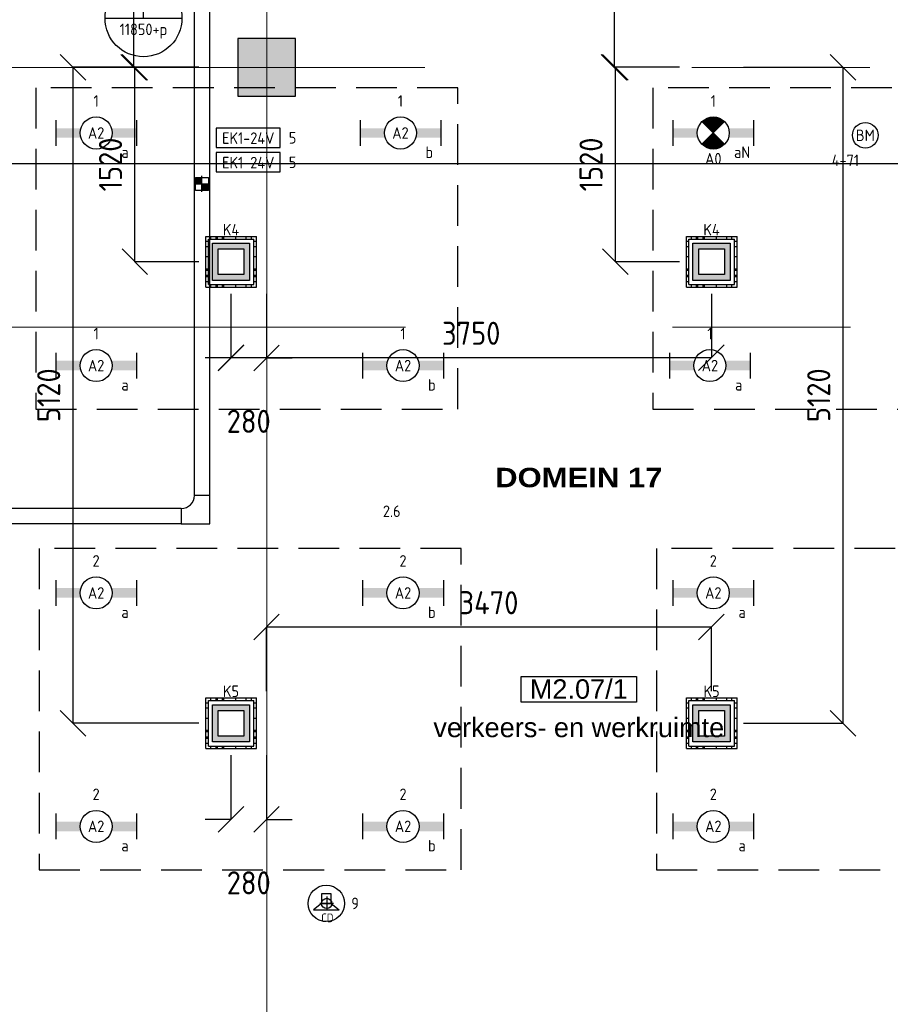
# Model space of a CAD drawing. Header units: millimetres. Extents: x -38032 to 104346, y -31182 to 78566.
# Tile 170 of 213: x 89931 to 96726, y 17791 to 25471. Entities that reach past the tile are written whole.
import ezdxf
from ezdxf.enums import TextEntityAlignment as Align

# ---------------------------------------------------------------- set-up
doc = ezdxf.new("R2010")
doc.units = ezdxf.units.MM
doc.header["$LTSCALE"] = 100
doc.set_wipeout_variables(frame=1)
doc.header["$PDMODE"] = 1
doc.linetypes.add('HIDDEN2', pattern=[4.7625, 3.175, -1.5875])
doc.linetypes.add('STYLE_11', pattern=[5, 3.888855, -0.416718, 0.277786, -0.416641])
for name, color, linetype in [('AB$1A---_ATTRIB035', 8, 'Continuous'), ('AL$1A---_ALGEMEEN', 8, 'Continuous'), ('AL------_MAATV', 200, 'Continuous'), ('AL------_MAATVOERING', 2, 'Continuous'), ('AL------_SPARING', 2, 'Continuous'), ('AM$1A---_ARCERING', 8, 'Continuous'), ('BOUWKUNDIG', 8, 'Continuous'), ('EB6421--_ATTRIB', 2, 'Continuous'), ('EB6511--_ATTRIB', 2, 'Continuous'), ('EL6131--_KG', 3, 'Continuous'), ('EL6222--', 3, 'Continuous'), ('EL6311--', 3, 'Continuous'), ('el6311--nv', 7, 'Continuous'), ('EL6421--', 3, 'Continuous'), ('EL6431--', 3, 'Continuous'), ('EL6511--', 3, 'Continuous'), ('EM6131--', 1, 'Continuous'), ('LICHT_TEXT018', 1, 'Continuous'), ('versterkte strook', 7, 'Continuous'), ('Vloerdoos', 3, 'Continuous'), ('Vloerdoos (OUD)', 3, 'Continuous'), ('Zonwering', 3, 'Continuous')]:
    doc.layers.add(name, color=color, linetype=linetype)
doc.layers.add('stramien', color=1, linetype='Continuous', lineweight=9)
doc.layers.get('Vloerdoos').off()
doc.styles.add('Arial', font='ARIAL.TTF')
doc.styles.add('Arial Black', font='txt')
doc.styles.add('BURO-018', font='iso.shx', dxfattribs={"height": 90})
doc.styles.get("Standard").update_dxf_attribs({"font": 'iso.shx'})
doc.dimstyles.new('STABICAD', dxfattribs={"dimscale": 100, "dimtxt": 1.8, "dimasz": 2, "dimexe": 0, "dimexo": 2.5, "dimgap": 1.5, "dimtad": 0, "dimdec": 0, "dimrnd": 10, "dimzin": 0, "dimdsep": 46, "dimtxsty": 'Standard', "dimblk1": 'OBLIQUE', "dimblk2": 'OBLIQUE', "dimsah": 1, "dimcen": -3, "dimadec": 0, "dimazin": 0, "dimtfac": 1, "dimtdec": 0, "dimtofl": 0, "dimtmove": 2, "dimatfit": 3, "dimfxl": 0, "dimtvp": 1.055556, "dimtolj": 1, "dimtzin": 0, "dimarcsym": 0})

# ---------------------------------------------------------------- blocks, each defined once
blk = doc.blocks.new('_Oblique')
at = {"color": 0, "linetype": 'ByBlock', "lineweight": -2}
blk.add_line((-0.5, -0.5), (0.5, 0.5), dxfattribs=at)
blk = doc.blocks.new('*D19')
at = {"layer": 'AL------_MAATVOERING', "color": 0, "lineweight": -2}
for p, q in [((91320, 28454.1), (90820, 28454.1)), ((90820, 28454.1), (90820, 25100)), ((91320, 25100), (90820, 25100))]:
    blk.add_line(p, q, dxfattribs=at)
at = {"layer": 'Defpoints', "color": 0}
for p in [(91570, 28454.1), (90820, 25100), (91570, 25100)]:
    blk.add_point(p, dxfattribs=at)
at = {"layer": 'AL------_MAATVOERING', "color": 0, "lineweight": -2, "xscale": 200, "yscale": 200, "zscale": 200}
for p, rotation in [((90820, 28454.1), 90), ((90820, 25100), 270)]:
    blk.add_blockref('_Oblique', p, dxfattribs=dict(at, rotation=rotation))
at = {"layer": 'AL------_MAATVOERING', "color": 0, "insert": (90630, 26777.1), "char_height": 180, "attachment_point": 5, "rotation": 90}
blk.add_mtext('\\A1;3350', dxfattribs=at)
blk = doc.blocks.new('*D20')
at = {"layer": 'AL------_MAATVOERING', "color": 0, "lineweight": -2}
for p, q in [((95070, 28454.1), (94570, 28454.1)), ((94570, 28454.1), (94570, 25100)), ((95070, 25100), (94570, 25100))]:
    blk.add_line(p, q, dxfattribs=at)
at = {"layer": 'Defpoints', "color": 0}
for p in [(95320, 28454.1), (94570, 25100), (95320, 25100)]:
    blk.add_point(p, dxfattribs=at)
at = {"layer": 'AL------_MAATVOERING', "color": 0, "lineweight": -2, "xscale": 200, "yscale": 200, "zscale": 200}
for p, rotation in [((94570, 28454.1), 90), ((94570, 25100), 270)]:
    blk.add_blockref('_Oblique', p, dxfattribs=dict(at, rotation=rotation))
at = {"layer": 'AL------_MAATVOERING', "color": 0, "insert": (94380, 26777.1), "char_height": 180, "attachment_point": 5, "rotation": 90}
blk.add_mtext('\\A1;3350', dxfattribs=at)
blk = doc.blocks.new('*D24')
at = {"layer": 'AL------_MAATVOERING', "color": 0, "lineweight": -2}
for p, q in [((95080, 25100), (94580, 25100)), ((94580, 23583.4), (94580, 25100)), ((95080, 23583.4), (94580, 23583.4))]:
    blk.add_line(p, q, dxfattribs=at)
at = {"layer": 'Defpoints', "color": 0}
for p in [(94580, 25100), (95330, 25100), (95330, 23583.4)]:
    blk.add_point(p, dxfattribs=at)
at = {"layer": 'AL------_MAATVOERING', "color": 0, "lineweight": -2, "xscale": 200, "yscale": 200, "zscale": 200}
for p, rotation in [((94580, 25100), 90), ((94580, 23583.4), 270)]:
    blk.add_blockref('_Oblique', p, dxfattribs=dict(at, rotation=rotation))
at = {"layer": 'AL------_MAATVOERING', "color": 0, "insert": (94390, 24341.7), "char_height": 180, "attachment_point": 5, "rotation": 90}
blk.add_mtext('\\A1;1520', dxfattribs=at)
blk = doc.blocks.new('*D25')
at = {"layer": 'AL------_MAATVOERING', "color": 0, "lineweight": -2}
for p, q in [((91330, 25100), (90830, 25100)), ((90830, 23583.4), (90830, 25100)), ((91330, 23583.4), (90830, 23583.4))]:
    blk.add_line(p, q, dxfattribs=at)
at = {"layer": 'Defpoints', "color": 0}
for p in [(90830, 25100), (91580, 25100), (91580, 23583.4)]:
    blk.add_point(p, dxfattribs=at)
at = {"layer": 'AL------_MAATVOERING', "color": 0, "lineweight": -2, "xscale": 200, "yscale": 200, "zscale": 200}
for p, rotation in [((90830, 25100), 90), ((90830, 23583.4), 270)]:
    blk.add_blockref('_Oblique', p, dxfattribs=dict(at, rotation=rotation))
at = {"layer": 'AL------_MAATVOERING', "color": 0, "insert": (90640, 24341.7), "char_height": 180, "attachment_point": 5, "rotation": 90}
blk.add_mtext('\\A1;1520', dxfattribs=at)
blk = doc.blocks.new('*D26')
at = {"layer": 'AL------_MAATVOERING', "color": 0, "lineweight": -2}
for p, q in [((91580, 19733.4), (91580, 19233.4)), ((91857.6, 19733.4), (91857.6, 19233.4)), ((91580, 19233.4), (91380, 19233.4)), ((91857.6, 19233.4), (92057.6, 19233.4))]:
    blk.add_line(p, q, dxfattribs=at)
at = {"layer": 'Defpoints', "color": 0}
for p in [(91580, 19983.4), (91857.6, 19983.4), (91857.6, 19233.4)]:
    blk.add_point(p, dxfattribs=at)
at = {"layer": 'AL------_MAATVOERING', "color": 0, "lineweight": -2, "xscale": 200, "yscale": 200, "zscale": 200}
blk.add_blockref('_Oblique', (91580, 19233.4), dxfattribs=at)
at = {"layer": 'AL------_MAATVOERING', "color": 0, "lineweight": -2, "xscale": 200, "yscale": 200, "zscale": 200, "rotation": 180}
blk.add_blockref('_Oblique', (91857.6, 19233.4), dxfattribs=at)
at = {"layer": 'AL------_MAATVOERING', "color": 0, "insert": (91718.8, 18738.4), "char_height": 180, "attachment_point": 5}
blk.add_mtext('\\A1;280', dxfattribs=at)
blk = doc.blocks.new('*D27')
at = {"layer": 'AL------_MAATVOERING', "color": 0, "lineweight": -2}
for p, q in [((91857.6, 20233.4), (91857.6, 20733.4)), ((95330, 20733.4), (91857.6, 20733.4)), ((95330, 20233.4), (95330, 20733.4))]:
    blk.add_line(p, q, dxfattribs=at)
at = {"layer": 'Defpoints', "color": 0}
for p in [(91857.6, 20733.4), (91857.6, 19983.4), (95330, 19983.4)]:
    blk.add_point(p, dxfattribs=at)
at = {"layer": 'AL------_MAATVOERING', "color": 0, "lineweight": -2, "xscale": 200, "yscale": 200, "zscale": 200, "rotation": 180}
blk.add_blockref('_Oblique', (91857.6, 20733.4), dxfattribs=at)
at = {"layer": 'AL------_MAATVOERING', "color": 0, "lineweight": -2, "xscale": 200, "yscale": 200, "zscale": 200}
blk.add_blockref('_Oblique', (95330, 20733.4), dxfattribs=at)
at = {"layer": 'AL------_MAATVOERING', "color": 0, "insert": (93593.8, 20923.4), "char_height": 180, "attachment_point": 5}
blk.add_mtext('\\A1;3470', dxfattribs=at)
blk = doc.blocks.new('*D28')
at = {"layer": 'AL------_MAATVOERING', "color": 0, "lineweight": -2}
for p, q in [((91580, 23333.4), (91580, 22833.4)), ((91857.6, 23333.4), (91857.6, 22833.4)), ((91580, 22833.4), (91380, 22833.4)), ((91857.6, 22833.4), (92057.6, 22833.4))]:
    blk.add_line(p, q, dxfattribs=at)
at = {"layer": 'Defpoints', "color": 0}
for p in [(91580, 23583.4), (91857.6, 23583.4), (91857.6, 22833.4)]:
    blk.add_point(p, dxfattribs=at)
at = {"layer": 'AL------_MAATVOERING', "color": 0, "lineweight": -2, "xscale": 200, "yscale": 200, "zscale": 200}
blk.add_blockref('_Oblique', (91580, 22833.4), dxfattribs=at)
at = {"layer": 'AL------_MAATVOERING', "color": 0, "lineweight": -2, "xscale": 200, "yscale": 200, "zscale": 200, "rotation": 180}
blk.add_blockref('_Oblique', (91857.6, 22833.4), dxfattribs=at)
at = {"layer": 'AL------_MAATVOERING', "color": 0, "insert": (91718.8, 22338.4), "char_height": 180, "attachment_point": 5}
blk.add_mtext('\\A1;280', dxfattribs=at)
blk = doc.blocks.new('*D29')
at = {"layer": 'AL------_MAATVOERING', "color": 0, "lineweight": -2}
for p, q in [((91580, 23333.4), (91580, 22835.1)), ((95330, 23333.4), (95330, 22835.1)), ((91580, 22835.1), (95330, 22835.1))]:
    blk.add_line(p, q, dxfattribs=at)
at = {"layer": 'Defpoints', "color": 0}
for p in [(91580, 23583.4), (95330, 23583.4), (95330, 22835.1)]:
    blk.add_point(p, dxfattribs=at)
at = {"layer": 'AL------_MAATVOERING', "color": 0, "lineweight": -2, "xscale": 200, "yscale": 200, "zscale": 200, "rotation": 180}
blk.add_blockref('_Oblique', (91580, 22835.1), dxfattribs=at)
at = {"layer": 'AL------_MAATVOERING', "color": 0, "lineweight": -2, "xscale": 200, "yscale": 200, "zscale": 200}
blk.add_blockref('_Oblique', (95330, 22835.1), dxfattribs=at)
at = {"layer": 'AL------_MAATVOERING', "color": 0, "insert": (93455, 23025.1), "char_height": 180, "attachment_point": 5}
blk.add_mtext('\\A1;3750', dxfattribs=at)
blk = doc.blocks.new('*D32')
at = {"layer": 'AL------_MAATVOERING', "color": 0, "lineweight": -2}
for p, q in [((95580, 25100), (96357, 25100)), ((96357, 19983.4), (96357, 25100)), ((95580, 19983.4), (96357, 19983.4))]:
    blk.add_line(p, q, dxfattribs=at)
at = {"layer": 'Defpoints', "color": 0}
for p in [(95330, 25100), (96357, 25100), (95330, 19983.4)]:
    blk.add_point(p, dxfattribs=at)
at = {"layer": 'AL------_MAATVOERING', "color": 0, "lineweight": -2, "xscale": 200, "yscale": 200, "zscale": 200}
for p, rotation in [((96357, 25100), 90), ((96357, 19983.4), 270)]:
    blk.add_blockref('_Oblique', p, dxfattribs=dict(at, rotation=rotation))
at = {"layer": 'AL------_MAATVOERING', "color": 0, "insert": (96167, 22541.7), "char_height": 180, "attachment_point": 5, "rotation": 90}
blk.add_mtext('\\A1;5120', dxfattribs=at)
blk = doc.blocks.new('*D34')
at = {"layer": 'AL------_MAATVOERING', "color": 0, "lineweight": -2}
for p, q in [((91330, 25100), (90347.8, 25100)), ((90347.8, 19983.4), (90347.8, 25100)), ((91330, 19983.4), (90347.8, 19983.4))]:
    blk.add_line(p, q, dxfattribs=at)
at = {"layer": 'Defpoints', "color": 0}
for p in [(90347.8, 25100), (91580, 25100), (91580, 19983.4)]:
    blk.add_point(p, dxfattribs=at)
at = {"layer": 'AL------_MAATVOERING', "color": 0, "lineweight": -2, "xscale": 200, "yscale": 200, "zscale": 200}
for p, rotation in [((90347.8, 25100), 90), ((90347.8, 19983.4), 270)]:
    blk.add_blockref('_Oblique', p, dxfattribs=dict(at, rotation=rotation))
at = {"layer": 'AL------_MAATVOERING', "color": 0, "insert": (90157.8, 22541.7), "char_height": 180, "attachment_point": 5, "rotation": 90}
blk.add_mtext('\\A1;5120', dxfattribs=at)
blk = doc.blocks.new('VLOERDOOS')
at = {"layer": 'Vloerdoos (OUD)'}
for p, q in [((0, 395), (395, 395)), ((0, 395), (0, 0)), ((40, 375), (40, 395)), ((80, 375), (80, 395)), ((90, 375), (90, 395)), ((130, 375), (130, 395)), ((140, 375), (140, 395)), ((235, 375), (235, 395)), ((315, 375), (315, 395)), ((355, 375), (355, 395)), ((395, 395), (395, 0)), ((0, 355), (20, 355)), ((0, 315), (20, 315)), ((20, 375), (20, 20)), ((20, 375), (375, 375)), ((375, 375), (375, 20)), ((375, 355), (395, 355)), ((375, 315), (395, 315)), ((0, 305), (20, 305)), ((0, 265), (20, 265)), ((0, 255), (20, 255)), ((375, 305), (395, 305)), ((375, 265), (395, 265)), ((375, 255), (395, 255)), ((0, 160), (20, 160)), ((375, 160), (395, 160)), ((0, 80), (20, 80)), ((375, 80), (395, 80)), ((0, 40), (20, 40)), ((0, 0), (395, 0)), ((20, 20), (375, 20)), ((40, 0), (40, 20)), ((80, 0), (80, 20)), ((90, 0), (90, 20)), ((130, 0), (130, 20)), ((140, 0), (140, 20)), ((235, 0), (235, 20)), ((315, 0), (315, 20)), ((355, 0), (355, 20)), ((375, 40), (395, 40))]:
    blk.add_line(p, q, dxfattribs=at)
blk = doc.blocks.new('E00414')
at = {"color": 0, "linetype": 'Continuous'}
for p, q in [((-2.9, -2.9), (-2.9, 2.9)), ((-2.9, 2.9), (2.9, 2.9)), ((-2, 2), (2, 2)), ((-2, -2), (-2, 2)), ((2, 2), (2, -2)), ((2.9, 2.9), (2.9, -2.9)), ((2.9, -2.9), (-2.9, -2.9)), ((2, -2), (-2, -2))]:
    blk.add_line(p, q, dxfattribs=at)
at = {"color": 0}
for points in [[(-2.9, 2.9), (2.9, 2.9), (-2, 2), (2, 2)], [(-2, -2), (-2.9, -2.9), (-2, 2), (-2.9, 2.9)], [(2, 2), (2.9, 2.9), (2, -2), (2.9, -2.9)], [(2, -2), (2.9, -2.9), (-2, -2), (-2.9, -2.9)]]:
    blk.add_solid(points, dxfattribs=at)
at = {"color": 0, "linetype": 'Continuous', "style": 'BURO-018'}
for tag, p in [('E_GKAST', (0, 8)), ('E_GROEP', (0, 5)), ('E_SGROEP', (4.5, 5))]:
    blk.add_attdef(tag, text='', height=1.8, dxfattribs=at).set_placement(p, align=Align.MIDDLE)
at = {"color": 0, "linetype": 'Continuous', "style": 'BURO-018', "flags": 1}
for tag, p in [('E_VERMCODE', (13, 5)), ('E_MATCODE', (0, 0))]:
    blk.add_attdef(tag, text='', height=1.8, dxfattribs=at).set_placement(p, align=Align.MIDDLE)
blk = doc.blocks.new('1115B6630')
at = {"color": 0}
for p, q in [((-6.3, 2), (-6.3, -2)), ((6.3, 2), (6.3, -2))]:
    blk.add_line(p, q, dxfattribs=at)
at = {"color": 0, "linetype": 'Continuous'}
blk.add_circle((0, 0), 2.5, dxfattribs=at)
at = {"color": 0}
for points in [[(-2.5, 0.75), (-6.3, 0.75), (-2.5, -0.75), (-6.3, -0.75)], [(2.5, 0.75), (6.3, 0.75), (2.5, -0.75), (6.3, -0.75)]]:
    blk.add_solid(points, dxfattribs=at)
at = {"color": 0, "linetype": 'Continuous', "style": 'BURO-018'}
for tag, p in [('E_GKAST', (0, 8)), ('E_GROEP', (0, 5)), ('E_SGROEP', (4.5, 5)), ('E_ARMCODE', (0, 0)), ('E_SLET', (4.5, -3))]:
    blk.add_attdef(tag, text='', height=1.8, dxfattribs=at).set_placement(p, align=Align.MIDDLE)
blk = doc.blocks.new('E00018')
at = {"color": 0, "linetype": 'Continuous'}
for p, q in [((-1.77, -1.77), (1.77, 1.77)), ((1.77, -1.77), (-1.77, 1.77))]:
    blk.add_line(p, q, dxfattribs=at)
at = {"color": 0, "linetype": 'Continuous', "const_width": 2.5}
for points in [[(-0.88, 0.88, -0.198912), (0, 1.25, -0.198912), (0.88, 0.88, -1)], [(-0.88, -0.88, 0.198912), (0, -1.25, 0.198912), (0.88, -0.88, 1)]]:
    blk.add_lwpolyline(points, format="xyb", dxfattribs=at)
blk = doc.blocks.new('1115B6630-NO1')
at = {"color": 0}
for p, q in [((-6.3, 2), (-6.3, -2)), ((6.3, 2), (6.3, -2))]:
    blk.add_line(p, q, dxfattribs=at)
at = {"color": 0, "linetype": 'Continuous'}
blk.add_circle((0, 0), 2.5, dxfattribs=at)
at = {"color": 0}
for points in [[(-2.5, 0.75), (-6.3, 0.75), (-2.5, -0.75), (-6.3, -0.75)], [(2.5, 0.75), (6.3, 0.75), (2.5, -0.75), (6.3, -0.75)]]:
    blk.add_solid(points, dxfattribs=at)
at = {"color": 0, "zscale": 50}
blk.add_blockref('E00018', (0, 0), dxfattribs=at)
at = {"color": 0, "linetype": 'Continuous', "style": 'BURO-018'}
for tag, p in [('E_GKAST', (0, 8)), ('E_GROEP', (0, 5)), ('E_SGROEP', (4.5, 5)), ('E_ARMCODE', (0, 0)), ('E_SLET', (4.5, -3))]:
    blk.add_attdef(tag, text='', height=1.8, dxfattribs=at).set_placement(p, align=Align.MIDDLE)
blk = doc.blocks.new('E00497')
at = {"color": 0}
for p, q in [((0, 0.75), (1, 2)), ((1, -2), (1, 2)), ((0, 0.75), (-1.5, 0.75)), ((0, -0.75), (0, 0.75)), ((-1.5, -0.75), (0, -0.75)), ((0, -0.75), (1, -2))]:
    blk.add_line(p, q, dxfattribs=at)
blk.add_line((-1.5, 0.75), (-1.5, -0.75))
blk.add_circle((0, 0), 2.84, dxfattribs=at)
at = {"color": 0, "linetype": 'Continuous', "style": 'BURO-018'}
blk.add_attdef('E_TEXT1', text='', height=1.8, dxfattribs=at).set_placement((0, 4.5), align=Align.MIDDLE)
at = {"color": 0, "linetype": 'Continuous', "style": 'BURO-018', "flags": 1}
blk.add_attdef('E_MATCODE', text='', height=1.8, dxfattribs=at).set_placement((0, 0), align=Align.MIDDLE)
blk = doc.blocks.new('E-GK-GTC-783C')
at = {"color": 0, "linetype": 'Continuous'}
for p, q in [((-0.5, 60), (0.5, 60)), ((-0.5, -60), (0.5, -60))]:
    blk.add_line(p, q, dxfattribs=at)
blk = doc.blocks.new('E-GK-BS-1-78676767')
at = {"color": 0, "linetype": 'Continuous'}
for p, q in [((60, 163), (-60, 163)), ((60, -60), (60, 163)), ((-163, 60), (-163, -60)), ((-163, -60), (60, -60))]:
    blk.add_line(p, q, dxfattribs=at)
blk.add_arc((-163, 163), 103, 270, 0, dxfattribs=at)
blk = doc.blocks.new('E00103')
at = {"color": 0, "linetype": 'Continuous'}
for p, q in [((0, 6), (0, 12)), ((-6, 6), (6, 6))]:
    blk.add_line(p, q, dxfattribs=at)
blk.add_circle((0, 6), 6, dxfattribs=at)
at = {"color": 0, "linetype": 'Continuous', "style": 'BURO-018'}
for tag, p in [('E_TEXT1', (-2.5, 8)), ('E_TEXT3', (2.5, 8)), ('E_TEXT6', (0, 4))]:
    blk.add_attdef(tag, text='', height=1.8, dxfattribs=at).set_placement(p, align=Align.MIDDLE)
blk = doc.blocks.new('Centraaldoos')
at = {"color": 1, "linetype": 'Continuous'}
for p, q in [((-2, 0), (2, 0)), ((0, -2), (0, 2))]:
    blk.add_line(p, q, dxfattribs=at)
at = {"color": 0, "linetype": 'Continuous'}
blk.add_circle((0, 0), 1.5, dxfattribs=at)
at = {"color": 0, "linetype": 'Continuous', "style": 'BURO-018'}
blk.add_attdef('AL_POSNR', text='', height=1.8, dxfattribs=at).set_placement((0, 3), align=Align.CENTER)
at = {"color": 0, "linetype": 'Continuous', "style": 'BURO-018', "flags": 1}
blk.add_attdef('AL_OMS', (0, 0), '', height=1.8, dxfattribs=at)
at = {"layer": 'AL------_MAATV', "style": 'BURO-018'}
blk.add_text('CD', height=2.531, rotation=180, dxfattribs=at).set_placement((1.61, 5.48))
blk = doc.blocks.new('Sparing 100x100')
at = {"color": 1, "linetype": 'Continuous'}
for p, q in [((-2.5, 0), (2.5, 0)), ((0, -2.5), (0, 2.5))]:
    blk.add_line(p, q, dxfattribs=at)
at = {"color": 0, "linetype": 'Continuous'}
for p, q in [((-2, 2), (2, 2)), ((-2, -2), (-2, 2)), ((2, 2), (2, -2)), ((2, -2), (-2, -2))]:
    blk.add_line(p, q, dxfattribs=at)
for points in [[(-2, 2), (0, 2), (-2, 0), (0, 0)], [(0, 0), (2, 0), (0, -2), (2, -2)]]:
    blk.add_solid(points, dxfattribs=at)
at = {"color": 0, "linetype": 'Continuous', "style": 'BURO-018'}
blk.add_attdef('AL_POSNR', text='', height=1.8, dxfattribs=at).set_placement((0, 3), align=Align.CENTER)
at = {"color": 0, "linetype": 'Continuous', "style": 'BURO-018', "flags": 1}
blk.add_attdef('AL_OMS', (0, 0), '', height=1.8, dxfattribs=at)
blk = doc.blocks.new('E00113')
at = {"color": 0, "linetype": 'Continuous'}
for p, q in [((-5, 4), (-5, 1)), ((5, 4), (-5, 4)), ((5, 1), (5, 4)), ((-5, 1), (5, 1))]:
    blk.add_line(p, q, dxfattribs=at)
at = {"color": 0, "linetype": 'Continuous', "style": 'BURO-018'}
for tag, p in [('E_TEXT1', (0, 6)), ('E_TEXT2', (0, 2.5))]:
    blk.add_attdef(tag, text='', height=1.8, dxfattribs=at).set_placement(p, align=Align.MIDDLE)
at = {"color": 0, "linetype": 'Continuous', "style": 'BURO-018', "flags": 1}
blk.add_attdef('E_MATCODE', text='', height=1.8, dxfattribs=at).set_placement((0, 0), align=Align.MIDDLE)
blk = doc.blocks.new('E00123')
at = {"color": 0, "linetype": 'Continuous'}
blk.add_circle((0, 0), 2, dxfattribs=at)
at = {"color": 0, "linetype": 'Continuous', "style": 'BURO-018'}
for tag, p in [('E_TEXT1', (0, 4.5)), ('E_TEXT2', (0, 0))]:
    blk.add_attdef(tag, text='', height=1.8, dxfattribs=at).set_placement(p, align=Align.MIDDLE)
at = {"color": 0, "linetype": 'Continuous', "style": 'BURO-018', "flags": 1}
blk.add_attdef('E_MATCODE', (0, 0), '', height=1.8, dxfattribs=at)
blk = doc.blocks.new('ruimtenummer')
at = {"layer": 'AL$1A---_ALGEMEEN', "color": 0, "flags": 1}
for tag, p in [('peil', (-450, -397.1)), ('onderdeel', (-450, -669.8))]:
    blk.add_attdef(tag, p, '', height=151.5, dxfattribs=at)
at = {"color": 0}
blk.add_wipeout([(-450, 100), (450, 100), (450, -100), (-450, -100)], dxfattribs=at).dxf.layer = 'AL$1A---_ALGEMEEN'
at = {"layer": 'AL$1A---_ALGEMEEN', "color": 0}
blk.add_lwpolyline([(-450, 100), (450, 100), (450, -100), (-450, -100)], close=True, dxfattribs=at)
at = {"layer": 'AL$1A---_ALGEMEEN', "color": 0, "style": 'Arial'}
blk.add_attdef('ruimtenummer', text='', height=151.5, dxfattribs=at).set_placement((0, 78), align=Align.TOP_CENTER)
blk = doc.blocks.new('tekst 9 pts')
at = {"layer": 'AL$1A---_ALGEMEEN', "color": 0, "style": 'Arial Black'}
blk.add_attdef('naam_ruimte', text='', height=151.5, dxfattribs=at).set_placement((0, -81.3), align=Align.TOP_CENTER)
at = {"layer": 'AL$1A---_ALGEMEEN', "color": 0, "flags": 1}
for tag, p in [('oppervlakte', (-335, -1162.1)), ('stramiennummer', (-335, -1434.9))]:
    blk.add_attdef(tag, p, '', height=151.5, dxfattribs=at)
blk = doc.blocks.new('tekst 12 pts')
at = {"layer": 'AL$1A---_ALGEMEEN', "color": 0, "style": 'Arial'}
blk.add_attdef('naam_ruimte', text='', height=151.5, dxfattribs=at).set_placement((0, -41.1), align=Align.TOP_CENTER)
at = {"layer": 'AL$1A---_ALGEMEEN', "color": 0, "flags": 1}
for tag, p in [('oppervlakte', (-264.6, -1003)), ('stramiennummer', (-264.6, -1275.7))]:
    blk.add_attdef(tag, p, '', height=151.5, dxfattribs=at)
blk = doc.blocks.new('200254 W 212 3 04-12-2007')
at = {"layer": 'AM$1A---_ARCERING', "linetype": 'Continuous', "lineweight": 0}
blk.add_hatch(color=256, dxfattribs=at).paths.add_polyline_path([(55437, -112.6), (55887, -112.6), (55887, 337.4), (55437, 337.4)])
at = {"layer": 'AL$1A---_ALGEMEEN'}
blk.add_lwpolyline([(55437, -112.6), (55887, -112.6), (55887, 337.4), (55437, 337.4)], close=True, dxfattribs=at)
at = {"layer": 'stramien', "linetype": 'STYLE_11', "ltscale": 50}
for p, q in [((55661, -41013.6), (55661, 36216.4)), ((37451, 112.4), (65476.8, 112.4)), ((-37699, -1912.6), (65520.6, -1912.6))]:
    blk.add_line(p, q, dxfattribs=at)
at = {"layer": 'AL$1A---_ALGEMEEN'}
ref = blk.add_blockref('tekst 9 pts', (58096.6, -2929.3), dxfattribs=at)
ref.add_attrib('naam_ruimte', 'DOMEIN 17', dxfattribs={"layer": 'AB$1A---_ATTRIB035', "height": 151.51, "style": 'Arial Black'}).set_placement((58096.6, -3010.7), align=Align.TOP_CENTER)
ref = blk.add_blockref('ruimtenummer', (58096.6, -4738.5), dxfattribs=at)
ref.add_attrib('ruimtenummer', 'M2.07/1', dxfattribs={"layer": 'AB$1A---_ATTRIB035', "height": 151.52, "style": 'Arial'}).set_placement((58096.6, -4660.5), align=Align.TOP_CENTER)
ref = blk.add_blockref('tekst 12 pts', (58096.6, -4919), dxfattribs=dict(at, xscale=-1))
ref.add_attrib('naam_ruimte', 'verkeers- en werkruimte', dxfattribs={"layer": 'AB$1A---_ATTRIB035', "height": 151.525, "style": 'Arial'}).set_placement((58096.6, -4960.1), align=Align.TOP_CENTER)

msp = doc.modelspace()

# ---------------------------------------------------------------- block references
at = {"layer": 'BOUWKUNDIG'}
msp.add_blockref('200254 W 212 3 04-12-2007', (36198, 24986.5), dxfattribs=at)

# ---------------------------------------------------------------- next in the draw order: linework, layer by layer
at = {"layer": 'LICHT_TEXT018', "linetype": 'HIDDEN2'}
for points in [[(90057.2, 22434.5), (93350.2, 22434.5), (93350.2, 24940.7), (90057.2, 24940.7)], [(94873.5, 22434.5), (98166.5, 22434.5), (98166.5, 24940.7), (94873.5, 24940.7)], [(90083.8, 18840.6), (93376.8, 18840.6), (93376.8, 21346.8), (90083.8, 21346.8)], [(94900.1, 18840.6), (98193.1, 18840.6), (98193.1, 21346.8), (94900.1, 21346.8)]]:
    msp.add_lwpolyline(points, close=True, dxfattribs=at)
at = {"layer": 'versterkte strook'}
msp.add_line((82069.1, 24350), (100596.1, 24350), dxfattribs=at)

# ---------------------------------------------------------------- next in the draw order: block references
at = {"layer": 'AL------_SPARING', "xscale": 25, "yscale": 25, "zscale": 25}
msp.add_blockref('Sparing 100x100', (91353.8, 24190.1), dxfattribs=at)
at = {"layer": 'AL------_SPARING', "xscale": 26.66666666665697, "yscale": 26.66666666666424, "zscale": 26.66666666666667, "rotation": 180}
msp.add_blockref('Centraaldoos', (92327.3, 18577.9), dxfattribs=at)
at = {"layer": 'EL6131--_KG'}
for p, xscale, rotation in [((91354.9, 25271.2), 7020.436763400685, 90), ((89158.5, 21598), 4066.88077277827, 179.9999999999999)]:
    msp.add_blockref('E-GK-GTC-783C', p, dxfattribs=dict(at, xscale=xscale, rotation=rotation))
msp.add_blockref('E-GK-BS-1-78676767', (91354.9, 21598), dxfattribs=at)
at = {"layer": 'EL6222--'}
ref = msp.add_blockref('E00414', (91580.6, 23583), dxfattribs=dict(at, xscale=50, yscale=50, zscale=50))
ref.add_attrib('E_GROEP', 'K4', dxfattribs={"layer": '0', "color": 1, "linetype": 'Continuous', "height": 90, "style": 'BURO-018'}).set_placement((91580.6, 23833), align=Align.MIDDLE)
ref = msp.add_blockref('E00414', (95330.6, 23583), dxfattribs=dict(at, xscale=50, yscale=50, zscale=50))
ref.add_attrib('E_GROEP', 'K4', dxfattribs={"layer": '0', "color": 1, "linetype": 'Continuous', "height": 90, "style": 'BURO-018'}).set_placement((95330.6, 23833), align=Align.MIDDLE)
ref = msp.add_blockref('E00414', (91580.6, 19983), dxfattribs=dict(at, xscale=50, yscale=50, zscale=50))
ref.add_attrib('E_GROEP', 'K5', dxfattribs={"layer": '0', "color": 1, "linetype": 'Continuous', "height": 90, "style": 'BURO-018'}).set_placement((91580.6, 20233), align=Align.MIDDLE)
ref = msp.add_blockref('E00414', (95330.6, 19983), dxfattribs=dict(at, xscale=50, yscale=50, zscale=50))
ref.add_attrib('E_GROEP', 'K5', dxfattribs={"layer": '0', "color": 1, "linetype": 'Continuous', "height": 90, "style": 'BURO-018'}).set_placement((95330.6, 20233), align=Align.MIDDLE)
at = {"layer": 'EL6311--'}
ref = msp.add_blockref('1115B6630', (90528, 24587.5), dxfattribs=dict(at, xscale=50, yscale=50, zscale=50))
ref.add_attrib('E_ARMCODE', 'A2', dxfattribs={"layer": '0', "color": 1, "linetype": 'Continuous', "height": 90, "style": 'BURO-018'}).set_placement((90528, 24587.5), align=Align.MIDDLE)
ref.add_attrib('E_SLET', 'a', dxfattribs={"layer": '0', "color": 1, "linetype": 'Continuous', "height": 90, "style": 'BURO-018'}).set_placement((90753, 24437.5), align=Align.MIDDLE)
ref.add_attrib('E_GROEP', '1', dxfattribs={"layer": '0', "color": 1, "linetype": 'Continuous', "height": 90, "style": 'BURO-018'}).set_placement((90528, 24837.5), align=Align.MIDDLE)
ref = msp.add_blockref('1115B6630', (92902.9, 24587.5), dxfattribs=dict(at, xscale=50, yscale=50, zscale=50))
ref.add_attrib('E_ARMCODE', 'A2', dxfattribs={"layer": '0', "color": 1, "linetype": 'Continuous', "height": 90, "style": 'BURO-018'}).set_placement((92902.9, 24587.5), align=Align.MIDDLE)
ref.add_attrib('E_SLET', 'b', dxfattribs={"layer": '0', "color": 1, "linetype": 'Continuous', "height": 90, "style": 'BURO-018'}).set_placement((93127.9, 24437.5), align=Align.MIDDLE)
ref.add_attrib('E_GROEP', '1', dxfattribs={"layer": '0', "color": 1, "linetype": 'Continuous', "height": 90, "style": 'BURO-018'}).set_placement((92902.9, 24837.5), align=Align.MIDDLE)
ref = msp.add_blockref('1115B6630', (90528, 22772.8), dxfattribs=dict(at, xscale=50, yscale=50, zscale=50))
ref.add_attrib('E_ARMCODE', 'A2', dxfattribs={"layer": '0', "color": 1, "linetype": 'Continuous', "height": 90, "style": 'BURO-018'}).set_placement((90528, 22772.8), align=Align.MIDDLE)
ref.add_attrib('E_SLET', 'a', dxfattribs={"layer": '0', "color": 1, "linetype": 'Continuous', "height": 90, "style": 'BURO-018'}).set_placement((90753, 22622.8), align=Align.MIDDLE)
ref.add_attrib('E_GROEP', '1', dxfattribs={"layer": '0', "color": 1, "linetype": 'Continuous', "height": 90, "style": 'BURO-018'}).set_placement((90528, 23022.8), align=Align.MIDDLE)
ref = msp.add_blockref('1115B6630', (92922.8, 22772.8), dxfattribs=dict(at, xscale=50, yscale=50, zscale=50))
ref.add_attrib('E_ARMCODE', 'A2', dxfattribs={"layer": '0', "color": 1, "linetype": 'Continuous', "height": 90, "style": 'BURO-018'}).set_placement((92922.8, 22772.8), align=Align.MIDDLE)
ref.add_attrib('E_SLET', 'b', dxfattribs={"layer": '0', "color": 1, "linetype": 'Continuous', "height": 90, "style": 'BURO-018'}).set_placement((93147.8, 22622.8), align=Align.MIDDLE)
ref.add_attrib('E_GROEP', '1', dxfattribs={"layer": '0', "color": 1, "linetype": 'Continuous', "height": 90, "style": 'BURO-018'}).set_placement((92922.8, 23022.8), align=Align.MIDDLE)
ref = msp.add_blockref('1115B6630', (95317.6, 22772.8), dxfattribs=dict(at, xscale=50, yscale=50, zscale=50))
ref.add_attrib('E_ARMCODE', 'A2', dxfattribs={"layer": '0', "color": 1, "linetype": 'Continuous', "height": 90, "style": 'BURO-018'}).set_placement((95317.6, 22772.8), align=Align.MIDDLE)
ref.add_attrib('E_SLET', 'a', dxfattribs={"layer": '0', "color": 1, "linetype": 'Continuous', "height": 90, "style": 'BURO-018'}).set_placement((95542.6, 22622.8), align=Align.MIDDLE)
ref.add_attrib('E_GROEP', '1', dxfattribs={"layer": '0', "color": 1, "linetype": 'Continuous', "height": 90, "style": 'BURO-018'}).set_placement((95317.6, 23022.8), align=Align.MIDDLE)
ref = msp.add_blockref('1115B6630', (90528, 20999.7), dxfattribs=dict(at, xscale=50, yscale=50, zscale=50))
ref.add_attrib('E_ARMCODE', 'A2', dxfattribs={"layer": '0', "color": 1, "linetype": 'Continuous', "height": 90, "style": 'BURO-018'}).set_placement((90528, 20999.7), align=Align.MIDDLE)
ref.add_attrib('E_SLET', 'a', dxfattribs={"layer": '0', "color": 1, "linetype": 'Continuous', "height": 90, "style": 'BURO-018'}).set_placement((90753, 20849.7), align=Align.MIDDLE)
ref.add_attrib('E_GROEP', '2', dxfattribs={"layer": '0', "color": 1, "linetype": 'Continuous', "height": 90, "style": 'BURO-018'}).set_placement((90528, 21249.7), align=Align.MIDDLE)
ref = msp.add_blockref('1115B6630', (92922.8, 20999.7), dxfattribs=dict(at, xscale=50, yscale=50, zscale=50))
ref.add_attrib('E_ARMCODE', 'A2', dxfattribs={"layer": '0', "color": 1, "linetype": 'Continuous', "height": 90, "style": 'BURO-018'}).set_placement((92922.8, 20999.7), align=Align.MIDDLE)
ref.add_attrib('E_SLET', 'b', dxfattribs={"layer": '0', "color": 1, "linetype": 'Continuous', "height": 90, "style": 'BURO-018'}).set_placement((93147.8, 20849.7), align=Align.MIDDLE)
ref.add_attrib('E_GROEP', '2', dxfattribs={"layer": '0', "color": 1, "linetype": 'Continuous', "height": 90, "style": 'BURO-018'}).set_placement((92922.8, 21249.7), align=Align.MIDDLE)
ref = msp.add_blockref('1115B6630', (95344.2, 20999.7), dxfattribs=dict(at, xscale=50, yscale=50, zscale=50))
ref.add_attrib('E_ARMCODE', 'A2', dxfattribs={"layer": '0', "color": 1, "linetype": 'Continuous', "height": 90, "style": 'BURO-018'}).set_placement((95344.2, 20999.7), align=Align.MIDDLE)
ref.add_attrib('E_SLET', 'a', dxfattribs={"layer": '0', "color": 1, "linetype": 'Continuous', "height": 90, "style": 'BURO-018'}).set_placement((95569.2, 20849.7), align=Align.MIDDLE)
ref.add_attrib('E_GROEP', '2', dxfattribs={"layer": '0', "color": 1, "linetype": 'Continuous', "height": 90, "style": 'BURO-018'}).set_placement((95344.2, 21249.7), align=Align.MIDDLE)
ref = msp.add_blockref('1115B6630', (90528, 19178.9), dxfattribs=dict(at, xscale=50, yscale=50, zscale=50))
ref.add_attrib('E_ARMCODE', 'A2', dxfattribs={"layer": '0', "color": 1, "linetype": 'Continuous', "height": 90, "style": 'BURO-018'}).set_placement((90528, 19178.9), align=Align.MIDDLE)
ref.add_attrib('E_SLET', 'a', dxfattribs={"layer": '0', "color": 1, "linetype": 'Continuous', "height": 90, "style": 'BURO-018'}).set_placement((90753, 19028.9), align=Align.MIDDLE)
ref.add_attrib('E_GROEP', '2', dxfattribs={"layer": '0', "color": 1, "linetype": 'Continuous', "height": 90, "style": 'BURO-018'}).set_placement((90528, 19428.9), align=Align.MIDDLE)
ref = msp.add_blockref('1115B6630', (92922.8, 19178.9), dxfattribs=dict(at, xscale=50, yscale=50, zscale=50))
ref.add_attrib('E_ARMCODE', 'A2', dxfattribs={"layer": '0', "color": 1, "linetype": 'Continuous', "height": 90, "style": 'BURO-018'}).set_placement((92922.8, 19178.9), align=Align.MIDDLE)
ref.add_attrib('E_SLET', 'b', dxfattribs={"layer": '0', "color": 1, "linetype": 'Continuous', "height": 90, "style": 'BURO-018'}).set_placement((93147.8, 19028.9), align=Align.MIDDLE)
ref.add_attrib('E_GROEP', '2', dxfattribs={"layer": '0', "color": 1, "linetype": 'Continuous', "height": 90, "style": 'BURO-018'}).set_placement((92922.8, 19428.9), align=Align.MIDDLE)
ref = msp.add_blockref('1115B6630', (95344.2, 19178.9), dxfattribs=dict(at, xscale=50, yscale=50, zscale=50))
ref.add_attrib('E_ARMCODE', 'A2', dxfattribs={"layer": '0', "color": 1, "linetype": 'Continuous', "height": 90, "style": 'BURO-018'}).set_placement((95344.2, 19178.9), align=Align.MIDDLE)
ref.add_attrib('E_SLET', 'a', dxfattribs={"layer": '0', "color": 1, "linetype": 'Continuous', "height": 90, "style": 'BURO-018'}).set_placement((95569.2, 19028.9), align=Align.MIDDLE)
ref.add_attrib('E_GROEP', '2', dxfattribs={"layer": '0', "color": 1, "linetype": 'Continuous', "height": 90, "style": 'BURO-018'}).set_placement((95344.2, 19428.9), align=Align.MIDDLE)
at = {"layer": 'el6311--nv'}
ref = msp.add_blockref('1115B6630-NO1', (95344.2, 24587.5), dxfattribs=dict(at, xscale=50, yscale=50, zscale=50))
ref.add_attrib('E_ARMCODE', 'A0', dxfattribs={"layer": '0', "color": 1, "linetype": 'Continuous', "height": 90, "style": 'BURO-018'}).set_placement((95344.2, 24386.6), align=Align.MIDDLE)
ref.add_attrib('E_SLET', 'aN', dxfattribs={"layer": '0', "color": 1, "linetype": 'Continuous', "height": 90, "style": 'BURO-018'}).set_placement((95569.2, 24437.5), align=Align.MIDDLE)
ref.add_attrib('E_GROEP', '1', dxfattribs={"layer": '0', "color": 1, "linetype": 'Continuous', "height": 90, "style": 'BURO-018'}).set_placement((95344.2, 24837.5), align=Align.MIDDLE)
at = {"layer": 'EL6421--'}
ref = msp.add_blockref('E00497', (92324, 18577.9), dxfattribs=dict(at, xscale=50, yscale=50, zscale=50, rotation=270))
ref.add_attrib('E_TEXT1', '9', dxfattribs={"layer": 'EB6421--_ATTRIB', "color": 1, "linetype": 'Continuous', "height": 90, "style": 'BURO-018'}).set_placement((92549, 18577.9), align=Align.MIDDLE)
at = {"layer": 'EL6511--'}
ref = msp.add_blockref('E00123', (96530.2, 24569.3), dxfattribs=dict(at, xscale=50, yscale=50, zscale=50))
ref.add_attrib('E_TEXT2', 'BM', dxfattribs={"layer": 'EB6511--_ATTRIB', "color": 1, "linetype": 'Continuous', "height": 90, "style": 'BURO-018'}).set_placement((96530.2, 24569.3), align=Align.MIDDLE)
ref.add_attrib('E_TEXT1', '4-71', dxfattribs={"layer": 'EB6511--_ATTRIB', "color": 1, "linetype": 'Continuous', "height": 90, "style": 'BURO-018'}).set_placement((96375.2, 24374.1), align=Align.MIDDLE)
at = {"layer": 'EM6131--'}
ref = msp.add_blockref('E00103', (90897.3, 25182.4), dxfattribs=dict(at, xscale=50, yscale=50, zscale=50))
ref.add_attrib('E_TEXT1', '120', dxfattribs={"layer": '0', "color": 1, "linetype": 'Continuous', "height": 90, "style": 'BURO-018'}).set_placement((90772.3, 25582.4), align=Align.MIDDLE)
ref.add_attrib('E_TEXT3', '1', dxfattribs={"layer": '0', "color": 1, "linetype": 'Continuous', "height": 90, "style": 'BURO-018'}).set_placement((91022.3, 25582.4), align=Align.MIDDLE)
ref.add_attrib('E_TEXT6', '11850+p', dxfattribs={"layer": '0', "color": 1, "linetype": 'Continuous', "height": 90, "style": 'BURO-018'}).set_placement((90897.3, 25382.4), align=Align.MIDDLE)
at = {"layer": 'Vloerdoos', "rotation": 90}
for p in [(91779.3, 23385.5), (95529.3, 23385.5), (91779.3, 19785.5), (95529.3, 19785.5)]:
    msp.add_blockref('VLOERDOOS', p, dxfattribs=at)
at = {"layer": 'Zonwering'}
ref = msp.add_blockref('E00113', (91715.1, 24424.8), dxfattribs=dict(at, xscale=50, yscale=50, zscale=50))
ref.add_attrib('E_TEXT1', 'EK1-24V', dxfattribs={"layer": '0', "color": 1, "linetype": 'Continuous', "height": 90, "style": 'BURO-018'}).set_placement((91715.1, 24547.4), align=Align.MIDDLE)
ref.add_attrib('E_TEXT2', '5', dxfattribs={"layer": '0', "color": 1, "linetype": 'Continuous', "height": 90, "style": 'BURO-018'}).set_placement((92060.8, 24549.8), align=Align.MIDDLE)
ref = msp.add_blockref('E00113', (91715.1, 24234), dxfattribs=dict(at, xscale=50, yscale=50, zscale=50))
ref.add_attrib('E_TEXT1', 'EK1-24V', dxfattribs={"layer": '0', "color": 1, "linetype": 'Continuous', "height": 90, "style": 'BURO-018'}).set_placement((91715.1, 24356.6), align=Align.MIDDLE)
ref.add_attrib('E_TEXT2', '5', dxfattribs={"layer": '0', "color": 1, "linetype": 'Continuous', "height": 90, "style": 'BURO-018'}).set_placement((92060.8, 24359), align=Align.MIDDLE)

# ---------------------------------------------------------------- next in the draw order: texts
at = {"layer": 'EL6431--', "color": 1}
msp.add_text('2.6', height=90, dxfattribs=at).set_placement((92766.1, 21592))

# ---------------------------------------------------------------- next in the draw order: dimensions: what is measured, and where the dimension line sits
at = {"layer": 'AL------_MAATVOERING'}
for base, p1, p2, picture, middle in [((90820, 25100), (91570, 28454.1), (91570, 25100), '*D19', (90630, 26777.1)), ((94570, 25100), (95320, 28454.1), (95320, 25100), '*D20', (94380, 26777.1)), ((90347.8, 25100), (91580, 19983.4), (91580, 25100), '*D34', (90157.8, 22541.7)), ((90830, 25100), (91580, 23583.4), (91580, 25100), '*D25', (90640, 24341.7)), ((94580, 25100), (95330, 23583.4), (95330, 25100), '*D24', (94390, 24341.7)), ((96357, 25100), (95330, 19983.4), (95330, 25100), '*D32', (96167, 22541.7))]:
    dim = msp.add_linear_dim(base=base, p1=p1, p2=p2, angle=90, dimstyle='STABICAD', override={"dimdec": 0}, dxfattribs=at)
    dim.commit()
    dim.dimension.update_dxf_attribs({"geometry": picture, "text_midpoint": middle})
for base, p1, p2, picture, middle in [((91857.6, 22833.4), (91580, 23583.4), (91857.6, 23583.4), '*D28', (91718.8, 22338.4)), ((95330, 22835.1), (91580, 23583.4), (95330, 23583.4), '*D29', (93455, 23025.1)), ((91857.6, 20733.4), (95330, 19983.4), (91857.6, 19983.4), '*D27', (93593.8, 20923.4)), ((91857.6, 19233.4), (91580, 19983.4), (91857.6, 19983.4), '*D26', (91718.8, 18738.4))]:
    dim = msp.add_linear_dim(base=base, p1=p1, p2=p2, dimstyle='STABICAD', override={"dimdec": 0}, dxfattribs=at)
    dim.commit()
    dim.dimension.update_dxf_attribs({"geometry": picture, "text_midpoint": middle})

doc.saveas('drawing.dxf')
